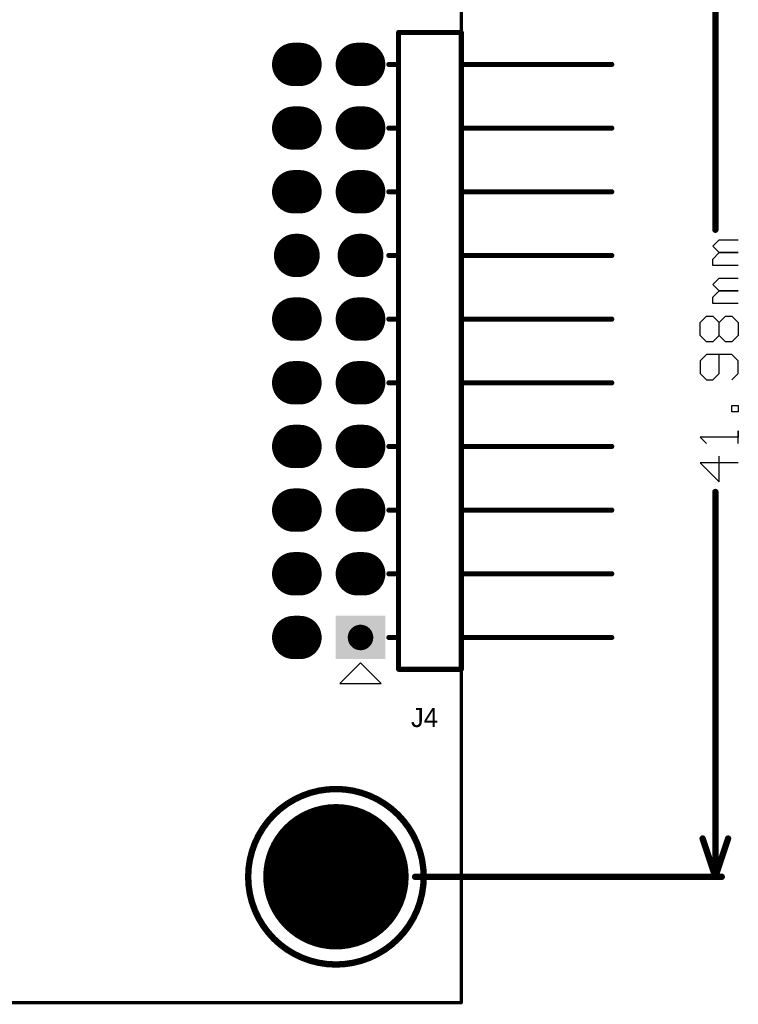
# Model space of a CAD drawing. Header units: millimetres. Extents: x 49.81 to 54.17, y 32.15 to 34.5.
# Tile 8 of 10: x 53.04 to 54.17, y 32.15 to 33.7. Entities that reach past the tile are written whole.
import ezdxf

# ---------------------------------------------------------------- set-up
doc = ezdxf.new("R2010")
doc.units = ezdxf.units.MM
doc.header["$MEASUREMENT"] = 0
for name, color, linetype in [('BottomLayer', 5, 'Continuous'), ('BottomSolder', 6, 'Continuous'), ('KeepOutLayer', 6, 'Continuous'), ('Mechanical1', 6, 'Continuous'), ('Mechanical15', 56, 'Continuous'), ('MultiLayer', 9, 'Continuous'), ('PadHoleLayer', 156, 'Continuous'), ('TopLayer', 1, 'Continuous'), ('TopOverlay', 2, 'Continuous'), ('TopSolder', 216, 'Continuous')]:
    doc.layers.add(name, color=color, linetype=linetype)

# ---------------------------------------------------------------- blocks, each defined once
blk = doc.blocks.new('IDC_20_2_54_R90_12')
at = {"layer": 'BottomLayer', "const_width": 0.06}
for points in [[(-0.45, 0.055), (-0.45, 0.045)], [(-0.35, 0.055), (-0.35, 0.045)], [(-0.25, 0.055), (-0.25, 0.045)], [(-0.15, 0.055), (-0.15, 0.045)], [(-0.05, 0.055), (-0.05, 0.045)], [(0.05, 0.055), (0.05, 0.045)], [(0.15, 0.052), (0.15, 0.048)], [(0.25, 0.055), (0.25, 0.045)], [(0.35, 0.055), (0.35, 0.045)], [(0.45, 0.055), (0.45, 0.045)], [(-0.35, -0.045), (-0.35, -0.055)], [(-0.25, -0.045), (-0.25, -0.055)], [(-0.15, -0.045), (-0.15, -0.055)], [(-0.05, -0.045), (-0.05, -0.055)], [(0.05, -0.045), (0.05, -0.055)], [(0.25, -0.045), (0.25, -0.055)], [(0.35, -0.045), (0.35, -0.055)], [(0.45, -0.045), (0.45, -0.055)], [(0.15, -0.048), (0.15, -0.052)]]:
    blk.add_lwpolyline(points, dxfattribs=at)
at = {"layer": 'BottomLayer', "const_width": 0.03}
for points in [[(-0.465, 0.055, 1), (-0.435, 0.055, 1)], [(-0.365, 0.055, 1), (-0.335, 0.055, 1)], [(-0.265, 0.055, 1), (-0.235, 0.055, 1)], [(-0.165, 0.055, 1), (-0.135, 0.055, 1)], [(-0.065, 0.055, 1), (-0.035, 0.055, 1)], [(0.035, 0.055, 1), (0.065, 0.055, 1)], [(0.135, 0.052, 1), (0.165, 0.052, 1)], [(0.135, 0.048, 1), (0.165, 0.048, 1)], [(0.235, 0.055, 1), (0.265, 0.055, 1)], [(0.335, 0.055, 1), (0.365, 0.055, 1)], [(0.435, 0.055, 1), (0.465, 0.055, 1)], [(-0.465, 0.045, 1), (-0.435, 0.045, 1)], [(-0.365, 0.045, 1), (-0.335, 0.045, 1)], [(-0.265, 0.045, 1), (-0.235, 0.045, 1)], [(-0.165, 0.045, 1), (-0.135, 0.045, 1)], [(-0.065, 0.045, 1), (-0.035, 0.045, 1)], [(0.035, 0.045, 1), (0.065, 0.045, 1)], [(0.235, 0.045, 1), (0.265, 0.045, 1)], [(0.335, 0.045, 1), (0.365, 0.045, 1)], [(0.435, 0.045, 1), (0.465, 0.045, 1)], [(-0.365, -0.045, 1), (-0.335, -0.045, 1)], [(-0.265, -0.045, 1), (-0.235, -0.045, 1)], [(-0.165, -0.045, 1), (-0.135, -0.045, 1)], [(-0.065, -0.045, 1), (-0.035, -0.045, 1)], [(0.035, -0.045, 1), (0.065, -0.045, 1)], [(0.235, -0.045, 1), (0.265, -0.045, 1)], [(0.335, -0.045, 1), (0.365, -0.045, 1)], [(0.435, -0.045, 1), (0.465, -0.045, 1)], [(-0.365, -0.055, 1), (-0.335, -0.055, 1)], [(-0.265, -0.055, 1), (-0.235, -0.055, 1)], [(-0.165, -0.055, 1), (-0.135, -0.055, 1)], [(-0.065, -0.055, 1), (-0.035, -0.055, 1)], [(0.035, -0.055, 1), (0.065, -0.055, 1)], [(0.135, -0.048, 1), (0.165, -0.048, 1)], [(0.135, -0.052, 1), (0.165, -0.052, 1)], [(0.235, -0.055, 1), (0.265, -0.055, 1)], [(0.335, -0.055, 1), (0.365, -0.055, 1)], [(0.435, -0.055, 1), (0.465, -0.055, 1)]]:
    blk.add_lwpolyline(points, format="xyb", close=True, dxfattribs=at)
at = {"layer": 'BottomLayer'}
blk.add_solid([(-0.48, -0.085), (-0.42, -0.085), (-0.48, -0.015), (-0.42, -0.015)], dxfattribs=at)
at = {"layer": 'BottomSolder', "const_width": 0.068}
for points in [[(-0.45, 0.055), (-0.45, 0.045)], [(-0.35, 0.055), (-0.35, 0.045)], [(-0.25, 0.055), (-0.25, 0.045)], [(-0.15, 0.055), (-0.15, 0.045)], [(-0.05, 0.055), (-0.05, 0.045)], [(0.05, 0.055), (0.05, 0.045)], [(0.15, 0.052), (0.15, 0.048)], [(0.25, 0.055), (0.25, 0.045)], [(0.35, 0.055), (0.35, 0.045)], [(0.45, 0.055), (0.45, 0.045)], [(-0.35, -0.045), (-0.35, -0.055)], [(-0.25, -0.045), (-0.25, -0.055)], [(-0.15, -0.045), (-0.15, -0.055)], [(-0.05, -0.045), (-0.05, -0.055)], [(0.05, -0.045), (0.05, -0.055)], [(0.15, -0.048), (0.15, -0.052)], [(0.25, -0.045), (0.25, -0.055)], [(0.35, -0.045), (0.35, -0.055)], [(0.45, -0.045), (0.45, -0.055)]]:
    blk.add_lwpolyline(points, dxfattribs=at)
at = {"layer": 'BottomSolder', "const_width": 0.034}
for points in [[(-0.467, 0.055, 1), (-0.433, 0.055, 1)], [(-0.467, 0.045, 1), (-0.433, 0.045, 1)], [(-0.367, 0.055, 1), (-0.333, 0.055, 1)], [(-0.367, 0.045, 1), (-0.333, 0.045, 1)], [(-0.267, 0.055, 1), (-0.233, 0.055, 1)], [(-0.267, 0.045, 1), (-0.233, 0.045, 1)], [(-0.167, 0.055, 1), (-0.133, 0.055, 1)], [(-0.167, 0.045, 1), (-0.133, 0.045, 1)], [(-0.067, 0.055, 1), (-0.033, 0.055, 1)], [(-0.067, 0.045, 1), (-0.033, 0.045, 1)], [(0.033, 0.055, 1), (0.067, 0.055, 1)], [(0.033, 0.045, 1), (0.067, 0.045, 1)], [(0.133, 0.052, 1), (0.167, 0.052, 1)], [(0.133, 0.048, 1), (0.167, 0.048, 1)], [(0.233, 0.055, 1), (0.267, 0.055, 1)], [(0.233, 0.045, 1), (0.267, 0.045, 1)], [(0.333, 0.055, 1), (0.367, 0.055, 1)], [(0.333, 0.045, 1), (0.367, 0.045, 1)], [(0.433, 0.055, 1), (0.467, 0.055, 1)], [(0.433, 0.045, 1), (0.467, 0.045, 1)], [(-0.367, -0.045, 1), (-0.333, -0.045, 1)], [(-0.267, -0.045, 1), (-0.233, -0.045, 1)], [(-0.167, -0.045, 1), (-0.133, -0.045, 1)], [(-0.067, -0.045, 1), (-0.033, -0.045, 1)], [(0.033, -0.045, 1), (0.067, -0.045, 1)], [(0.133, -0.048, 1), (0.167, -0.048, 1)], [(0.233, -0.045, 1), (0.267, -0.045, 1)], [(0.333, -0.045, 1), (0.367, -0.045, 1)], [(0.433, -0.045, 1), (0.467, -0.045, 1)], [(-0.367, -0.055, 1), (-0.333, -0.055, 1)], [(-0.267, -0.055, 1), (-0.233, -0.055, 1)], [(-0.167, -0.055, 1), (-0.133, -0.055, 1)], [(-0.067, -0.055, 1), (-0.033, -0.055, 1)], [(0.033, -0.055, 1), (0.067, -0.055, 1)], [(0.133, -0.052, 1), (0.167, -0.052, 1)], [(0.233, -0.055, 1), (0.267, -0.055, 1)], [(0.333, -0.055, 1), (0.367, -0.055, 1)], [(0.433, -0.055, 1), (0.467, -0.055, 1)]]:
    blk.add_lwpolyline(points, format="xyb", close=True, dxfattribs=at)
at = {"layer": 'BottomSolder'}
blk.add_solid([(-0.484, -0.089), (-0.416, -0.089), (-0.484, -0.011), (-0.416, -0.011)], dxfattribs=at)
at = {"layer": 'Mechanical15', "const_width": 0.008}
for points in [[(-0.45, -0.2083), (-0.45, -0.4445)], [(-0.35, -0.2083), (-0.35, -0.4445)], [(-0.25, -0.2083), (-0.25, -0.4445)], [(-0.15, -0.2083), (-0.15, -0.4445)], [(-0.05, -0.2083), (-0.05, -0.4445)], [(0.05, -0.2083), (0.05, -0.4445)], [(0.15, -0.2083), (0.15, -0.4445)], [(0.25, -0.2083), (0.25, -0.4445)], [(0.35, -0.2083), (0.35, -0.4445)], [(0.45, -0.2083), (0.45, -0.4445)]]:
    blk.add_lwpolyline(points, dxfattribs=at)
at = {"layer": 'Mechanical15', "const_width": 0.004}
for points in [[(-0.452, -0.2083, 1), (-0.448, -0.2083, 1)], [(-0.352, -0.2083, 1), (-0.348, -0.2083, 1)], [(-0.252, -0.2083, 1), (-0.248, -0.2083, 1)], [(-0.152, -0.2083, 1), (-0.148, -0.2083, 1)], [(-0.052, -0.2083, 1), (-0.048, -0.2083, 1)], [(0.048, -0.2083, 1), (0.052, -0.2083, 1)], [(0.148, -0.2083, 1), (0.152, -0.2083, 1)], [(0.248, -0.2083, 1), (0.252, -0.2083, 1)], [(0.348, -0.2083, 1), (0.352, -0.2083, 1)], [(0.448, -0.2083, 1), (0.452, -0.2083, 1)], [(-0.452, -0.4445, 1), (-0.448, -0.4445, 1)], [(-0.352, -0.4445, 1), (-0.348, -0.4445, 1)], [(-0.252, -0.4445, 1), (-0.248, -0.4445, 1)], [(-0.152, -0.4445, 1), (-0.148, -0.4445, 1)], [(-0.052, -0.4445, 1), (-0.048, -0.4445, 1)], [(0.048, -0.4445, 1), (0.052, -0.4445, 1)], [(0.148, -0.4445, 1), (0.152, -0.4445, 1)], [(0.248, -0.4445, 1), (0.252, -0.4445, 1)], [(0.348, -0.4445, 1), (0.352, -0.4445, 1)], [(0.448, -0.4445, 1), (0.452, -0.4445, 1)]]:
    blk.add_lwpolyline(points, format="xyb", close=True, dxfattribs=at)
at = {"layer": 'PadHoleLayer', "const_width": 0.02}
for points in [[(-0.46, 0.05, 1), (-0.44, 0.05, 1)], [(-0.36, 0.05, 1), (-0.34, 0.05, 1)], [(-0.26, 0.05, 1), (-0.24, 0.05, 1)], [(-0.16, 0.05, 1), (-0.14, 0.05, 1)], [(-0.06, 0.05, 1), (-0.04, 0.05, 1)], [(0.04, 0.05, 1), (0.06, 0.05, 1)], [(0.14, 0.05, 1), (0.16, 0.05, 1)], [(0.24, 0.05, 1), (0.26, 0.05, 1)], [(0.34, 0.05, 1), (0.36, 0.05, 1)], [(0.44, 0.05, 1), (0.46, 0.05, 1)], [(-0.46, -0.05, 1), (-0.44, -0.05, 1)], [(-0.36, -0.05, 1), (-0.34, -0.05, 1)], [(-0.26, -0.05, 1), (-0.24, -0.05, 1)], [(-0.16, -0.05, 1), (-0.14, -0.05, 1)], [(-0.06, -0.05, 1), (-0.04, -0.05, 1)], [(0.04, -0.05, 1), (0.06, -0.05, 1)], [(0.14, -0.05, 1), (0.16, -0.05, 1)], [(0.24, -0.05, 1), (0.26, -0.05, 1)], [(0.34, -0.05, 1), (0.36, -0.05, 1)], [(0.44, -0.05, 1), (0.46, -0.05, 1)]]:
    blk.add_lwpolyline(points, format="xyb", close=True, dxfattribs=at)
at = {"layer": 'TopLayer', "const_width": 0.03}
for points in [[(-0.465, 0.05, 1), (-0.435, 0.05, 1)], [(-0.365, 0.05, 1), (-0.335, 0.05, 1)], [(-0.265, 0.05, 1), (-0.235, 0.05, 1)], [(-0.165, 0.05, 1), (-0.135, 0.05, 1)], [(-0.065, 0.05, 1), (-0.035, 0.05, 1)], [(0.035, 0.05, 1), (0.065, 0.05, 1)], [(0.135, 0.05, 1), (0.165, 0.05, 1)], [(0.235, 0.05, 1), (0.265, 0.05, 1)], [(0.335, 0.05, 1), (0.365, 0.05, 1)], [(0.435, 0.05, 1), (0.465, 0.05, 1)], [(-0.365, -0.05, 1), (-0.335, -0.05, 1)], [(-0.265, -0.05, 1), (-0.235, -0.05, 1)], [(-0.165, -0.05, 1), (-0.135, -0.05, 1)], [(-0.065, -0.05, 1), (-0.035, -0.05, 1)], [(0.035, -0.05, 1), (0.065, -0.05, 1)], [(0.135, -0.05, 1), (0.165, -0.05, 1)], [(0.235, -0.05, 1), (0.265, -0.05, 1)], [(0.335, -0.05, 1), (0.365, -0.05, 1)], [(0.435, -0.05, 1), (0.465, -0.05, 1)]]:
    blk.add_lwpolyline(points, format="xyb", close=True, dxfattribs=at)
at = {"layer": 'TopLayer'}
blk.add_solid([(-0.48, -0.08), (-0.42, -0.08), (-0.48, -0.02), (-0.42, -0.02)], dxfattribs=at)
at = {"layer": 'TopOverlay'}
for p, q in [((-0.49, -0.05), (-0.5225, -0.0175)), ((-0.5225, -0.0175), (-0.5225, -0.0825)), ((-0.5225, -0.0825), (-0.49, -0.05))]:
    blk.add_line(p, q, dxfattribs=at)
at = {"layer": 'TopOverlay', "const_width": 0.008}
for points in [[(-0.45, -0.0945), (-0.45, -0.1098)], [(-0.35, -0.0945), (-0.35, -0.1098)], [(-0.25, -0.0945), (-0.25, -0.1098)], [(-0.15, -0.0945), (-0.15, -0.1098)], [(-0.05, -0.0945), (-0.05, -0.1098)], [(0.05, -0.0945), (0.05, -0.1098)], [(0.15, -0.0945), (0.15, -0.1098)], [(0.25, -0.0945), (0.25, -0.1098)], [(0.35, -0.0945), (0.35, -0.1098)], [(0.45, -0.0945), (0.45, -0.1098)], [(-0.5, -0.1098), (0.5, -0.1098)], [(-0.5, -0.1098), (-0.5, -0.2083)], [(0.5, -0.1098), (0.5, -0.2083)], [(-0.5, -0.2083), (0.5, -0.2083)]]:
    blk.add_lwpolyline(points, dxfattribs=at)
at = {"layer": 'TopOverlay', "const_width": 0.004}
for points in [[(-0.452, -0.0945, 1), (-0.448, -0.0945, 1)], [(-0.352, -0.0945, 1), (-0.348, -0.0945, 1)], [(-0.252, -0.0945, 1), (-0.248, -0.0945, 1)], [(-0.152, -0.0945, 1), (-0.148, -0.0945, 1)], [(-0.052, -0.0945, 1), (-0.048, -0.0945, 1)], [(0.048, -0.0945, 1), (0.052, -0.0945, 1)], [(0.148, -0.0945, 1), (0.152, -0.0945, 1)], [(0.248, -0.0945, 1), (0.252, -0.0945, 1)], [(0.348, -0.0945, 1), (0.352, -0.0945, 1)], [(0.448, -0.0945, 1), (0.452, -0.0945, 1)], [(-0.502, -0.1098, 1), (-0.498, -0.1098, 1)], [(-0.502, -0.1098, 1), (-0.498, -0.1098, 1)], [(-0.452, -0.1098, 1), (-0.448, -0.1098, 1)], [(-0.352, -0.1098, 1), (-0.348, -0.1098, 1)], [(-0.252, -0.1098, 1), (-0.248, -0.1098, 1)], [(-0.152, -0.1098, 1), (-0.148, -0.1098, 1)], [(-0.052, -0.1098, 1), (-0.048, -0.1098, 1)], [(0.048, -0.1098, 1), (0.052, -0.1098, 1)], [(0.148, -0.1098, 1), (0.152, -0.1098, 1)], [(0.248, -0.1098, 1), (0.252, -0.1098, 1)], [(0.348, -0.1098, 1), (0.352, -0.1098, 1)], [(0.448, -0.1098, 1), (0.452, -0.1098, 1)], [(0.498, -0.1098, 1), (0.502, -0.1098, 1)], [(0.498, -0.1098, 1), (0.502, -0.1098, 1)], [(-0.502, -0.2083, 1), (-0.498, -0.2083, 1)], [(-0.502, -0.2083, 1), (-0.498, -0.2083, 1)], [(0.498, -0.2083, 1), (0.502, -0.2083, 1)], [(0.498, -0.2083, 1), (0.502, -0.2083, 1)]]:
    blk.add_lwpolyline(points, format="xyb", close=True, dxfattribs=at)
at = {"layer": 'TopSolder', "const_width": 0.034}
for points in [[(-0.467, 0.05, 1), (-0.433, 0.05, 1)], [(-0.367, 0.05, 1), (-0.333, 0.05, 1)], [(-0.267, 0.05, 1), (-0.233, 0.05, 1)], [(-0.167, 0.05, 1), (-0.133, 0.05, 1)], [(-0.067, 0.05, 1), (-0.033, 0.05, 1)], [(0.033, 0.05, 1), (0.067, 0.05, 1)], [(0.133, 0.05, 1), (0.167, 0.05, 1)], [(0.233, 0.05, 1), (0.267, 0.05, 1)], [(0.333, 0.05, 1), (0.367, 0.05, 1)], [(0.433, 0.05, 1), (0.467, 0.05, 1)], [(-0.367, -0.05, 1), (-0.333, -0.05, 1)], [(-0.267, -0.05, 1), (-0.233, -0.05, 1)], [(-0.167, -0.05, 1), (-0.133, -0.05, 1)], [(-0.067, -0.05, 1), (-0.033, -0.05, 1)], [(0.033, -0.05, 1), (0.067, -0.05, 1)], [(0.133, -0.05, 1), (0.167, -0.05, 1)], [(0.233, -0.05, 1), (0.267, -0.05, 1)], [(0.333, -0.05, 1), (0.367, -0.05, 1)], [(0.433, -0.05, 1), (0.467, -0.05, 1)]]:
    blk.add_lwpolyline(points, format="xyb", close=True, dxfattribs=at)
at = {"layer": 'TopSolder'}
blk.add_solid([(-0.484, -0.084), (-0.416, -0.084), (-0.484, -0.016), (-0.416, -0.016)], dxfattribs=at)
blk = doc.blocks.new('HOLE_3_2_26')
at = {"layer": 'BottomLayer', "const_width": 0.1102}
blk.add_lwpolyline([(-0.0551, 0, 1), (0.0551, 0, 1)], format="xyb", close=True, dxfattribs=at)
at = {"layer": 'BottomSolder', "const_width": 0.1142}
blk.add_lwpolyline([(-0.0571, 0, 1), (0.0571, 0, 1)], format="xyb", close=True, dxfattribs=at)
at = {"layer": 'Mechanical15'}
for points, const_width in [([(0.1378, 0, 1), (-0.1378, 0, 1)], 0.01), ([(-0.1403, 0, 1), (-0.1353, 0, 1)], 0.005), ([(0.1353, 0, 1), (0.1403, 0, 1)], 0.005)]:
    blk.add_lwpolyline(points, format="xyb", close=True, dxfattribs=dict(at, const_width=const_width))
at = {"layer": 'MultiLayer', "const_width": 0.1102}
blk.add_lwpolyline([(-0.0551, 0, 1), (0.0551, 0, 1)], format="xyb", close=True, dxfattribs=at)
at = {"layer": 'PadHoleLayer', "const_width": 0.063}
blk.add_lwpolyline([(-0.0315, 0, 1), (0.0315, 0, 1)], format="xyb", close=True, dxfattribs=at)
at = {"layer": 'TopLayer', "const_width": 0.1102}
blk.add_lwpolyline([(-0.0551, 0, 1), (0.0551, 0, 1)], format="xyb", close=True, dxfattribs=at)
at = {"layer": 'TopSolder', "const_width": 0.1142}
blk.add_lwpolyline([(-0.0571, 0, 1), (0.0571, 0, 1)], format="xyb", close=True, dxfattribs=at)

msp = doc.modelspace()

# ---------------------------------------------------------------- linework, layer by layer
at = {"layer": 'KeepOutLayer', "const_width": 0.005}
for points in [[(53.7371, 32.153), (53.7371, 34.2002)], [(50.43, 32.153), (53.7371, 32.153)]]:
    msp.add_lwpolyline(points, dxfattribs=at)
at = {"layer": 'KeepOutLayer', "const_width": 0.0025}
msp.add_lwpolyline([(53.7358, 32.153, 1), (53.7383, 32.153, 1)], format="xyb", close=True, dxfattribs=at)
msp.add_lwpolyline([(53.7358, 32.153, 1), (53.7383, 32.153, 1)], format="xyb", close=True, dxfattribs=at)
at = {"layer": 'Mechanical1'}
for p, q in [((54.132, 33.341), (54.142, 33.351)), ((54.142, 33.331), (54.132, 33.341)), ((54.142, 33.351), (54.172, 33.351)), ((54.132, 33.321), (54.142, 33.331)), ((54.142, 33.331), (54.172, 33.331)), ((54.172, 33.331), (54.142, 33.331)), ((54.132, 33.311), (54.132, 33.321)), ((54.172, 33.311), (54.132, 33.311)), ((54.132, 33.281), (54.142, 33.291)), ((54.142, 33.271), (54.132, 33.281)), ((54.142, 33.291), (54.172, 33.291)), ((54.132, 33.261), (54.142, 33.271)), ((54.142, 33.271), (54.172, 33.271)), ((54.172, 33.271), (54.142, 33.271)), ((54.132, 33.251), (54.132, 33.261)), ((54.172, 33.251), (54.132, 33.251)), ((54.112, 33.2211), (54.122, 33.2311)), ((54.122, 33.2311), (54.132, 33.2311)), ((54.132, 33.2311), (54.142, 33.2211)), ((54.142, 33.2211), (54.152, 33.2311)), ((54.152, 33.2311), (54.162, 33.2311)), ((54.162, 33.2311), (54.172, 33.2211)), ((54.112, 33.2011), (54.112, 33.2211)), ((54.142, 33.2011), (54.142, 33.2211)), ((54.172, 33.2211), (54.172, 33.2011)), ((54.122, 33.1911), (54.112, 33.2011)), ((54.142, 33.2011), (54.132, 33.1911)), ((54.152, 33.1911), (54.142, 33.2011)), ((54.172, 33.2011), (54.162, 33.1911)), ((54.132, 33.1911), (54.122, 33.1911)), ((54.162, 33.1911), (54.152, 33.1911)), ((54.122, 33.1711), (54.112, 33.1611)), ((54.162, 33.1711), (54.122, 33.1711)), ((54.142, 33.1411), (54.142, 33.1711)), ((54.172, 33.1611), (54.162, 33.1711)), ((54.112, 33.1611), (54.112, 33.1411)), ((54.172, 33.1411), (54.172, 33.1611)), ((54.112, 33.1411), (54.122, 33.1311)), ((54.132, 33.1311), (54.142, 33.1411)), ((54.162, 33.1311), (54.172, 33.1411)), ((54.122, 33.1311), (54.132, 33.1311)), ((54.162, 33.0811), (54.162, 33.0911)), ((54.162, 33.0911), (54.172, 33.0911)), ((54.172, 33.0811), (54.162, 33.0811)), ((54.172, 33.0911), (54.172, 33.0811)), ((54.172, 33.0311), (54.172, 33.0511)), ((54.172, 33.0511), (54.172, 33.0411)), ((54.172, 33.0411), (54.112, 33.0411)), ((54.112, 33.0411), (54.122, 33.0311)), ((54.172, 33.0011), (54.112, 33.0011)), ((54.112, 33.0011), (54.142, 32.9711)), ((54.142, 32.9711), (54.142, 33.0111))]:
    msp.add_line(p, q, dxfattribs=at)
for points, const_width in [([(53.7371, 32.153), (53.7371, 34.2002)], 0.005), ([(54.136, 33.367), (54.136, 34.0034)], 0.01), ([(54.136, 32.3508), (54.136, 32.9551)], 0.01), ([(54.116, 32.4108), (54.136, 32.3508)], 0.01), ([(54.136, 32.3508), (54.156, 32.4108)], 0.01), ([(53.6645, 32.3508), (54.146, 32.3508)], 0.01), ([(50.43, 32.153), (53.7371, 32.153)], 0.005)]:
    msp.add_lwpolyline(points, dxfattribs=dict(at, const_width=const_width))
for points, const_width in [([(54.1335, 33.367, 1), (54.1385, 33.367, 1)], 0.005), ([(54.1335, 32.9551, 1), (54.1385, 32.9551, 1)], 0.005), ([(54.1135, 32.4108, 1), (54.1185, 32.4108, 1)], 0.005), ([(54.1535, 32.4108, 1), (54.1585, 32.4108, 1)], 0.005), ([(53.662, 32.3508, 1), (53.667, 32.3508, 1)], 0.005), ([(54.1335, 32.3508, 1), (54.1385, 32.3508, 1)], 0.005), ([(54.1335, 32.3508, 1), (54.1385, 32.3508, 1)], 0.005), ([(54.1335, 32.3508, 1), (54.1385, 32.3508, 1)], 0.005), ([(54.1435, 32.3508, 1), (54.1485, 32.3508, 1)], 0.005), ([(53.7358, 32.153, 1), (53.7383, 32.153, 1)], 0.0025), ([(53.7358, 32.153, 1), (53.7383, 32.153, 1)], 0.0025)]:
    msp.add_lwpolyline(points, format="xyb", close=True, dxfattribs=dict(at, const_width=const_width))

# ---------------------------------------------------------------- block references
at = {"rotation": 90}
msp.add_blockref('IDC_20_2_54_R90_12', (53.5288, 33.1766), dxfattribs=at)
msp.add_blockref('HOLE_3_2_26', (53.5402, 32.3508))

# ---------------------------------------------------------------- texts
at = {"layer": 'TopOverlay'}
msp.add_text('J4', height=0.03, dxfattribs=at).set_placement((53.658, 32.5859))

doc.saveas('drawing.dxf')
